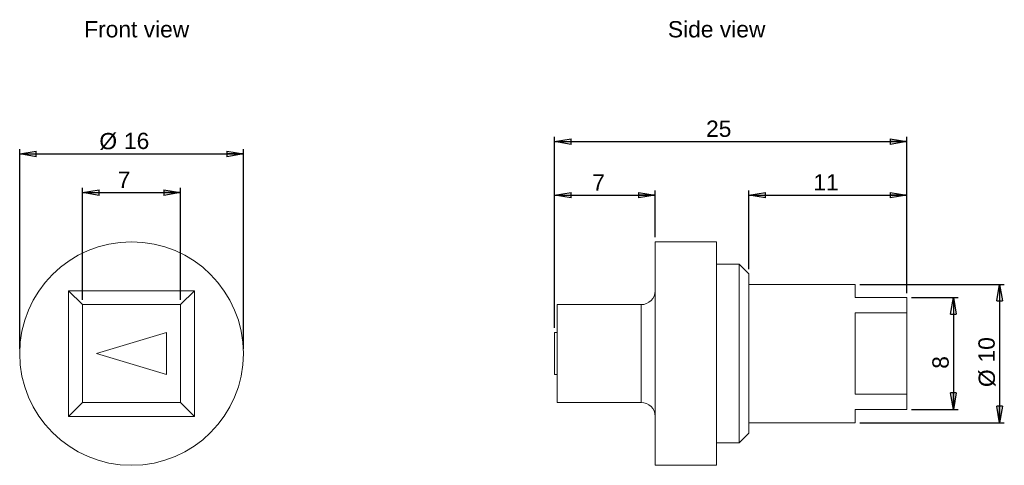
# Model space of a CAD drawing. Header units: millimetres. Extents: x 18.5 to 88.9, y 30.6 to 62.5.
import ezdxf

# ---------------------------------------------------------------- set-up
doc = ezdxf.new("R2010")
doc.units = ezdxf.units.MM
doc.header["$LTSCALE"] = 0.333333
doc.layers.add('FORMAT', color=7, linetype='Continuous')
doc.styles.add('SLDTEXTSTYLE0', font='arial.ttf')
doc.styles.add('SLDTEXTSTYLE1', font='arial.ttf')

# ---------------------------------------------------------------- blocks, each defined once
blk = doc.blocks.new('_CLOSED')
at = {"color": 0, "linetype": 'ByBlock', "lineweight": -2}
for p, q in [((-1, 0.166667), (0, 0)), ((-1, 0.166667), (-1, -0.166667)), ((0, 0), (-1, -0.166667)), ((0, 0), (-1, 0))]:
    blk.add_line(p, q, dxfattribs=at)

msp = doc.modelspace()

# ---------------------------------------------------------------- linework, layer by layer
at = {"color": 7, "linetype": 'Continuous', "lineweight": 15}
for p, q in [((68.362, 46.6), (63.962, 46.6)), ((63.962, 46.6), (63.962, 30.6)), ((68.362, 46.6), (68.362, 30.6)), ((69.962, 45), (68.362, 45)), ((70.662, 44.3), (69.962, 45)), ((69.962, 45), (69.962, 38.6)), ((70.662, 44.3), (70.662, 32.9)), ((22.005, 43.1), (23.005, 42.1)), ((31.005, 43.1), (22.005, 43.1)), ((22.005, 43.1), (22.005, 34.1)), ((31.005, 43.1), (30.005, 42.1)), ((31.005, 34.1), (31.005, 43.1)), ((78.262, 43.55), (70.662, 43.55)), ((78.262, 42.6), (78.262, 43.55)), ((81.962, 42.6), (78.262, 42.6)), ((81.962, 42.6), (81.962, 41.516)), ((23.005, 42.1), (30.005, 42.1)), ((23.005, 35.1), (23.005, 42.1)), ((30.005, 42.1), (30.005, 35.1)), ((56.962, 42.1), (56.962, 35.1)), ((56.962, 42.1), (62.962, 42.1)), ((62.962, 35.1), (62.962, 42.1)), ((78.262, 41.516), (81.962, 41.516)), ((78.262, 35.684), (78.262, 41.516)), ((81.962, 41.516), (81.962, 35.684)), ((24.005, 38.6), (29.005, 40.1)), ((29.005, 40.1), (29.005, 37.1)), ((56.762, 40.1), (56.762, 37.1)), ((56.962, 40.1), (56.762, 40.1)), ((29.005, 37.1), (24.005, 38.6)), ((69.962, 38.6), (69.962, 32.2)), ((56.962, 37.1), (56.762, 37.1)), ((81.962, 35.684), (78.262, 35.684)), ((81.962, 35.684), (81.962, 34.6)), ((22.005, 34.1), (23.005, 35.1)), ((30.005, 35.1), (23.005, 35.1)), ((30.005, 35.1), (31.005, 34.1)), ((62.962, 35.1), (56.962, 35.1)), ((78.262, 34.6), (81.962, 34.6)), ((78.262, 33.65), (78.262, 34.6)), ((22.005, 34.1), (31.005, 34.1)), ((70.662, 33.65), (78.262, 33.65)), ((69.962, 32.2), (70.662, 32.9)), ((68.362, 32.2), (69.962, 32.2)), ((63.962, 30.6), (68.362, 30.6))]:
    msp.add_line(p, q, dxfattribs=at)
msp.add_circle((26.505, 38.6), 8, dxfattribs=at)
for centre, start, end in [((62.962, 43.1), 270, 0), ((62.962, 34.1), 0, 90)]:
    msp.add_arc(centre, 1, start, end, dxfattribs=at)
at = {"layer": 'FORMAT'}
for p, q in [((56.762, 40.433), (56.762, 54.104)), ((56.762, 53.771), (81.962, 53.771)), ((81.962, 42.933), (81.962, 54.104)), ((18.505, 38.933), (18.505, 53.217)), ((18.505, 52.884), (34.505, 52.884)), ((34.505, 38.933), (34.505, 53.217)), ((23.005, 42.433), (23.005, 50.452)), ((23.005, 50.119), (30.005, 50.119)), ((30.005, 42.433), (30.005, 50.452)), ((56.762, 40.433), (56.762, 50.266)), ((63.962, 46.933), (63.962, 50.266)), ((70.662, 44.633), (70.662, 50.266)), ((81.962, 42.933), (81.962, 50.266)), ((56.762, 49.933), (63.962, 49.933)), ((70.662, 49.933), (81.962, 49.933)), ((78.595, 43.55), (88.938, 43.55)), ((88.605, 43.55), (88.605, 33.65)), ((82.295, 42.6), (85.628, 42.6)), ((85.295, 42.6), (85.295, 34.6)), ((82.295, 34.6), (85.628, 34.6)), ((78.595, 33.65), (88.938, 33.65))]:
    msp.add_line(p, q, dxfattribs=at)

# ---------------------------------------------------------------- block references
at = {"layer": 'FORMAT', "xscale": 1.1853333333, "yscale": 1.1853333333}
for p, rotation in [((56.762, 53.771, 0.1), 180), ((18.505, 52.884, 5.5), 180), ((23.005, 50.119, 5.5), 180), ((56.762, 49.933, 0.1), 180), ((70.662, 49.933, 0.1), 180), ((88.605, 43.55, 0.1), 90), ((85.295, 42.6, 0.1), 90), ((85.295, 34.6, 0.1), 270), ((88.605, 33.65, 0.1), 270)]:
    msp.add_blockref('_CLOSED', p, dxfattribs=dict(at, rotation=rotation))
for p in [(81.962, 53.771, 0.1), (34.505, 52.884, 5.5), (30.005, 50.119, 5.5), (63.962, 49.933, 0.1), (81.962, 49.933, 0.1)]:
    msp.add_blockref('_CLOSED', p, dxfattribs=at)

# ---------------------------------------------------------------- texts
at = {"layer": 'FORMAT', "linetype": 'Continuous', "style": 'SLDTEXTSTYLE0'}
for s, p in [('Front view', (23.117, 61.23)), ('Side view', (64.873, 61.23))]:
    msp.add_text(s, height=1.1667, dxfattribs=at).set_placement(p)
at = {"layer": 'FORMAT', "attachment_point": 1, "style": 'SLDTEXTSTYLE1'}
for s, insert, char_height in [('25', (67.602, 55.275, 0.1), 1.1667), ('%%c', (24.204, 54.388, 5.5), 1.1667), ('16', (25.964, 54.406, 5.5), 1.1667), ('7', (25.515, 51.622, 5.5), 1.167), ('7', (59.464, 51.437, 0.1), 1.167), ('11', (75.277, 51.437, 0.1), 1.1667)]:
    msp.add_mtext(s, dxfattribs=dict(at, insert=insert, char_height=char_height))
at = {"layer": 'FORMAT', "attachment_point": 1, "rotation": 90, "style": 'SLDTEXTSTYLE1'}
for s, insert, char_height in [('10', (87.083, 37.96, 0.1), 1.1667), ('8', (83.791, 37.511, 0.1), 1.167), ('%%c', (87.101, 36.201, 0.1), 1.1667)]:
    msp.add_mtext(s, dxfattribs=dict(at, insert=insert, char_height=char_height))

doc.saveas('drawing.dxf')
